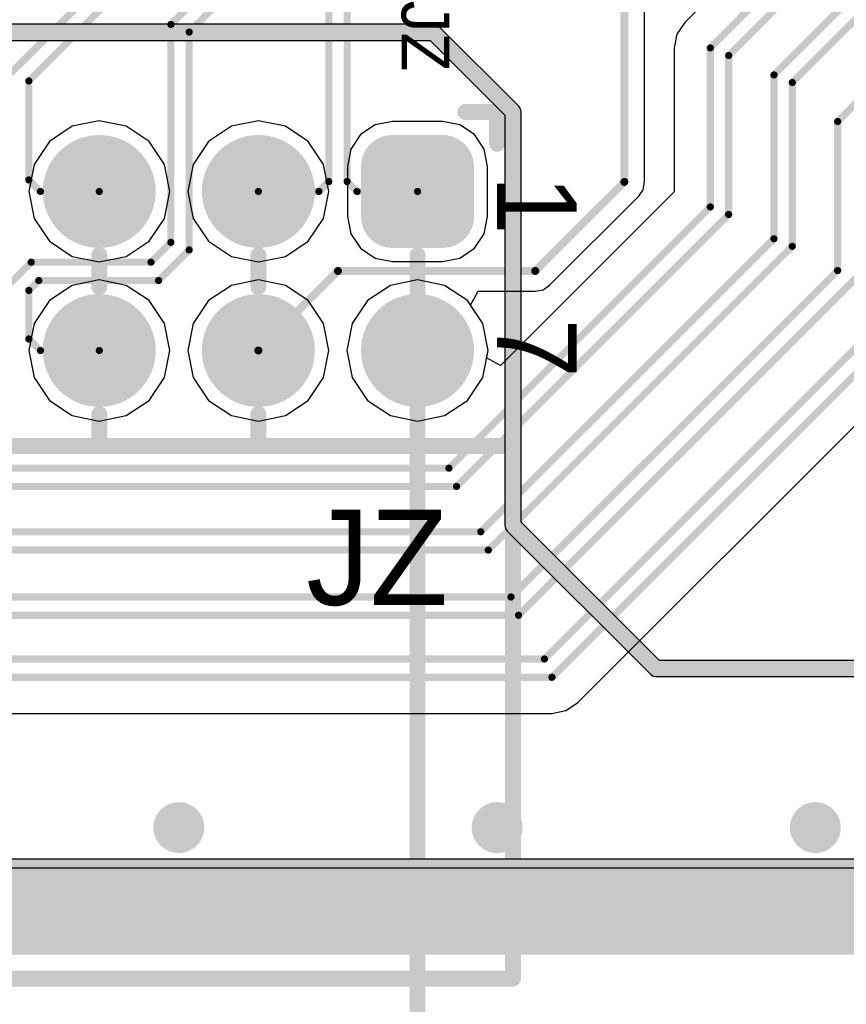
# Model space of a CAD drawing. Header units: millimetres. Extents: x 1.4 to 10.4, y 0 to 10.9.
# Tile 8 of 177: x 5.15 to 5.669, y 1.814 to 2.433. Entities that reach past the tile are written whole.
import ezdxf

# ---------------------------------------------------------------- set-up
doc = ezdxf.new("R2010")
doc.units = ezdxf.units.MM
doc.header["$MEASUREMENT"] = 0
for name, color, linetype in [('BottomLayer', 5, 'Continuous'), ('BottomSolder', 6, 'Continuous'), ('DrillDrawing', 1, 'Continuous'), ('DrillGuide', 244, 'Continuous'), ('InternalPlane1', 76, 'Continuous'), ('InternalPlane2', 16, 'Continuous'), ('KeepOutLayer', 6, 'Continuous'), ('Mechanical1', 6, 'Continuous'), ('Mechanical2', 216, 'Continuous'), ('Mechanical31', 56, 'Continuous'), ('MultiLayer', 9, 'Continuous'), ('TopLayer', 1, 'Continuous'), ('TopOverlay', 2, 'Continuous'), ('TopSolder', 216, 'Continuous')]:
    doc.layers.add(name, color=color, linetype=linetype)

msp = doc.modelspace()

# ---------------------------------------------------------------- linework, layer by layer
at = {"layer": 'BottomLayer'}
for p, q in [((5.18303, 2.36597), (5.16864, 2.35636)), ((5.2, 2.36935), (5.18303, 2.36597)), ((5.21697, 2.36597), (5.2, 2.36935)), ((5.23136, 2.35636), (5.21697, 2.36597)), ((5.28303, 2.36597), (5.26864, 2.35636)), ((5.3, 2.36935), (5.28303, 2.36597)), ((5.31697, 2.36597), (5.3, 2.36935)), ((5.33136, 2.35636), (5.31697, 2.36597)), ((5.37343, 2.36689), (5.36425, 2.36075)), ((5.38425, 2.36904), (5.37343, 2.36689)), ((5.41575, 2.36904), (5.38425, 2.36904)), ((5.42657, 2.36689), (5.41575, 2.36904)), ((5.43575, 2.36075), (5.42657, 2.36689)), ((5.36425, 2.36075), (5.35811, 2.35157)), ((5.44189, 2.35157), (5.43575, 2.36075)), ((5.16864, 2.35636), (5.15903, 2.34197)), ((5.24097, 2.34197), (5.23136, 2.35636)), ((5.26864, 2.35636), (5.25903, 2.34197)), ((5.34097, 2.34197), (5.33136, 2.35636)), ((5.35811, 2.35157), (5.35596, 2.34075)), ((5.44404, 2.34075), (5.44189, 2.35157)), ((5.15903, 2.34197), (5.15565, 2.325)), ((5.24435, 2.325), (5.24097, 2.34197)), ((5.25903, 2.34197), (5.25565, 2.325)), ((5.34435, 2.325), (5.34097, 2.34197)), ((5.35596, 2.34075), (5.35596, 2.30925)), ((5.44404, 2.30925), (5.44404, 2.34075)), ((5.15565, 2.325), (5.15903, 2.30803)), ((5.24097, 2.30803), (5.24435, 2.325)), ((5.25565, 2.325), (5.25903, 2.30803)), ((5.34097, 2.30803), (5.34435, 2.325)), ((5.15903, 2.30803), (5.16864, 2.29364)), ((5.23136, 2.29364), (5.24097, 2.30803)), ((5.25903, 2.30803), (5.26864, 2.29364)), ((5.33136, 2.29364), (5.34097, 2.30803)), ((5.35596, 2.30925), (5.35811, 2.29843)), ((5.44189, 2.29843), (5.44404, 2.30925)), ((5.35811, 2.29843), (5.36425, 2.28925)), ((5.43575, 2.28925), (5.44189, 2.29843)), ((5.16864, 2.29364), (5.18303, 2.28403)), ((5.21697, 2.28403), (5.23136, 2.29364)), ((5.26864, 2.29364), (5.28303, 2.28403)), ((5.31697, 2.28403), (5.33136, 2.29364)), ((5.36425, 2.28925), (5.37343, 2.28311)), ((5.42657, 2.28311), (5.43575, 2.28925)), ((5.18303, 2.28403), (5.2, 2.28065)), ((5.2, 2.28065), (5.21697, 2.28403)), ((5.28303, 2.28403), (5.3, 2.28065)), ((5.3, 2.28065), (5.31697, 2.28403)), ((5.37343, 2.28311), (5.38425, 2.28096)), ((5.38425, 2.28096), (5.41575, 2.28096)), ((5.41575, 2.28096), (5.42657, 2.28311)), ((5.2, 2.26935), (5.18303, 2.26597)), ((5.21697, 2.26597), (5.2, 2.26935)), ((5.3, 2.26935), (5.28303, 2.26597)), ((5.31697, 2.26597), (5.3, 2.26935)), ((5.4, 2.26935), (5.38303, 2.26597)), ((5.41697, 2.26597), (5.4, 2.26935)), ((5.18303, 2.26597), (5.16864, 2.25636)), ((5.23136, 2.25636), (5.21697, 2.26597)), ((5.28303, 2.26597), (5.26864, 2.25636)), ((5.33136, 2.25636), (5.31697, 2.26597)), ((5.38303, 2.26597), (5.36864, 2.25636)), ((5.43136, 2.25636), (5.41697, 2.26597)), ((5.16864, 2.25636), (5.15903, 2.24197)), ((5.24097, 2.24197), (5.23136, 2.25636)), ((5.26864, 2.25636), (5.25903, 2.24197)), ((5.34097, 2.24197), (5.33136, 2.25636)), ((5.36864, 2.25636), (5.35903, 2.24197)), ((5.44097, 2.24197), (5.43136, 2.25636)), ((5.15903, 2.24197), (5.15565, 2.225)), ((5.24435, 2.225), (5.24097, 2.24197)), ((5.25903, 2.24197), (5.25565, 2.225)), ((5.34435, 2.225), (5.34097, 2.24197)), ((5.35903, 2.24197), (5.35565, 2.225)), ((5.44435, 2.225), (5.44097, 2.24197)), ((5.15565, 2.225), (5.15903, 2.20803)), ((5.24097, 2.20803), (5.24435, 2.225)), ((5.25565, 2.225), (5.25903, 2.20803)), ((5.34097, 2.20803), (5.34435, 2.225)), ((5.35565, 2.225), (5.35903, 2.20803)), ((5.44097, 2.20803), (5.44435, 2.225)), ((5.15903, 2.20803), (5.16864, 2.19364)), ((5.23136, 2.19364), (5.24097, 2.20803)), ((5.25903, 2.20803), (5.26864, 2.19364)), ((5.33136, 2.19364), (5.34097, 2.20803)), ((5.35903, 2.20803), (5.36864, 2.19364)), ((5.43136, 2.19364), (5.44097, 2.20803)), ((5.16864, 2.19364), (5.18303, 2.18403)), ((5.21697, 2.18403), (5.23136, 2.19364)), ((5.26864, 2.19364), (5.28303, 2.18403)), ((5.31697, 2.18403), (5.33136, 2.19364)), ((5.36864, 2.19364), (5.38303, 2.18403)), ((5.41697, 2.18403), (5.43136, 2.19364)), ((5.18303, 2.18403), (5.2, 2.18065)), ((5.2, 2.18065), (5.21697, 2.18403)), ((5.28303, 2.18403), (5.3, 2.18065)), ((5.3, 2.18065), (5.31697, 2.18403)), ((5.38303, 2.18403), (5.4, 2.18065)), ((5.4, 2.18065), (5.41697, 2.18403)), ((9.97559, 1.89941), (3.02441, 1.89941))]:
    msp.add_line(p, q, dxfattribs=at)
for points, const_width in [([(5.18425, 2.325, 1), (5.21575, 2.325, 1)], 0.0315), ([(5.28425, 2.325, 1), (5.31575, 2.325, 1)], 0.0315), ([(5.37638, 2.34075, 1), (5.39213, 2.34075, 1)], 0.01575), ([(5.40787, 2.34075, 1), (5.42362, 2.34075, 1)], 0.01575), ([(5.37638, 2.30925, 1), (5.39213, 2.30925, 1)], 0.01575), ([(5.40787, 2.30925, 1), (5.42362, 2.30925, 1)], 0.01575), ([(5.18425, 2.225, 1), (5.21575, 2.225, 1)], 0.0315), ([(5.28425, 2.225, 1), (5.31575, 2.225, 1)], 0.0315), ([(5.38425, 2.225, 1), (5.41575, 2.225, 1)], 0.0315), ([(5.244, 1.925, 1), (5.256, 1.925, 1)], 0.012), ([(5.444, 1.925, 1), (5.456, 1.925, 1)], 0.012), ([(5.644, 1.925, 1), (5.656, 1.925, 1)], 0.012)]:
    msp.add_lwpolyline(points, format="xyb", close=True, dxfattribs=dict(at, const_width=const_width))
for points in [[(5.41575, 2.3565), (5.38425, 2.3565), (5.41575, 2.2935), (5.38425, 2.2935)], [(5.4315, 2.34075), (5.3685, 2.34075), (5.4315, 2.30925), (5.3685, 2.30925)]]:
    msp.add_solid(points, dxfattribs=at)
at = {"layer": 'BottomSolder'}
for points, const_width in [([(5.18225, 2.325, 1), (5.21775, 2.325, 1)], 0.0355), ([(5.28225, 2.325, 1), (5.31775, 2.325, 1)], 0.0355), ([(5.37438, 2.34075, 1), (5.39413, 2.34075, 1)], 0.01975), ([(5.40587, 2.34075, 1), (5.42562, 2.34075, 1)], 0.01975), ([(5.37438, 2.30925, 1), (5.39413, 2.30925, 1)], 0.01975), ([(5.40587, 2.30925, 1), (5.42562, 2.30925, 1)], 0.01975), ([(5.18225, 2.225, 1), (5.21775, 2.225, 1)], 0.0355), ([(5.28225, 2.225, 1), (5.31775, 2.225, 1)], 0.0355), ([(5.38225, 2.225, 1), (5.41775, 2.225, 1)], 0.0355)]:
    msp.add_lwpolyline(points, format="xyb", close=True, dxfattribs=dict(at, const_width=const_width))
for points in [[(5.41575, 2.3605), (5.38425, 2.3605), (5.41575, 2.2895), (5.38425, 2.2895)], [(5.4355, 2.34075), (5.3645, 2.34075), (5.4355, 2.30925), (5.3645, 2.30925)]]:
    msp.add_solid(points, dxfattribs=at)
at = {"layer": 'DrillDrawing', "const_width": 0.006}
for points in [[(5.247, 1.925, 1), (5.253, 1.925, 1)], [(5.447, 1.925, 1), (5.453, 1.925, 1)], [(5.647, 1.925, 1), (5.653, 1.925, 1)]]:
    msp.add_lwpolyline(points, format="xyb", close=True, dxfattribs=at)
at = {"layer": 'DrillGuide', "const_width": 0.006}
for points in [[(5.247, 1.925, 1), (5.253, 1.925, 1)], [(5.447, 1.925, 1), (5.453, 1.925, 1)], [(5.647, 1.925, 1), (5.653, 1.925, 1)]]:
    msp.add_lwpolyline(points, format="xyb", close=True, dxfattribs=at)
at = {"layer": 'InternalPlane1'}
msp.add_line((9.96991, 1.90509), (3.03009, 1.90509), dxfattribs=at)
at = {"layer": 'InternalPlane1', "const_width": 0.03165}
for points in [[(5.18417, 2.325, 1), (5.21583, 2.325, 1)], [(5.28417, 2.325, 1), (5.31583, 2.325, 1)], [(5.38417, 2.325, 1), (5.41583, 2.325, 1)], [(5.18417, 2.225, 1), (5.21583, 2.225, 1)], [(5.28417, 2.225, 1), (5.31583, 2.225, 1)], [(5.38417, 2.225, 1), (5.41583, 2.225, 1)]]:
    msp.add_lwpolyline(points, format="xyb", close=True, dxfattribs=at)
at = {"layer": 'InternalPlane1', "const_width": 0.06}
msp.add_lwpolyline([(3, 1.875), (10, 1.875)], dxfattribs=at)
at = {"layer": 'InternalPlane2'}
for p, q in [((5.41, 2.4301), (3.99, 2.4301)), ((5.41195, 2.42971), (5.41, 2.4301)), ((5.4136, 2.4286), (5.41195, 2.42971)), ((5.4636, 2.3786), (5.4136, 2.4286)), ((3.99211, 2.4199), (5.40789, 2.4199)), ((5.40789, 2.4199), (5.4549, 2.37289)), ((5.46471, 2.37695), (5.4636, 2.3786)), ((5.4549, 2.37289), (5.4549, 2.115)), ((5.4651, 2.375), (5.46471, 2.37695)), ((5.4651, 2.11711), (5.4651, 2.375)), ((5.4549, 2.115), (5.45529, 2.11305)), ((5.45529, 2.11305), (5.4564, 2.1114)), ((5.4564, 2.1114), (5.5464, 2.0214)), ((5.55211, 2.0301), (5.4651, 2.11711)), ((9.17789, 2.0301), (5.55211, 2.0301)), ((5.5464, 2.0214), (5.54805, 2.02029)), ((5.54805, 2.02029), (5.55, 2.0199)), ((5.55, 2.0199), (9.18, 2.0199)), ((9.96991, 1.90509), (3.9451, 1.90509))]:
    msp.add_line(p, q, dxfattribs=at)
for points, const_width in [([(3.99, 2.425), (5.41, 2.425)], 0.01), ([(5.41, 2.425), (5.46, 2.375)], 0.01), ([(5.46, 2.115), (5.46, 2.375)], 0.01), ([(5.46, 2.115), (5.55, 2.025)], 0.01), ([(5.55, 2.025), (9.18, 2.025)], 0.01), ([(3, 1.875), (10, 1.875)], 0.06)]:
    msp.add_lwpolyline(points, dxfattribs=dict(at, const_width=const_width))
for points, const_width in [([(5.4075, 2.425, 1), (5.4125, 2.425, 1)], 0.005), ([(5.4075, 2.425, 1), (5.4125, 2.425, 1)], 0.005), ([(5.4575, 2.375, 1), (5.4625, 2.375, 1)], 0.005), ([(5.4575, 2.375, 1), (5.4625, 2.375, 1)], 0.005), ([(5.18417, 2.325, 1), (5.21583, 2.325, 1)], 0.03165), ([(5.28417, 2.325, 1), (5.31583, 2.325, 1)], 0.03165), ([(5.38417, 2.325, 1), (5.41583, 2.325, 1)], 0.03165), ([(5.18417, 2.225, 1), (5.21583, 2.225, 1)], 0.03165), ([(5.28417, 2.225, 1), (5.31583, 2.225, 1)], 0.03165), ([(5.38417, 2.225, 1), (5.41583, 2.225, 1)], 0.03165), ([(5.4575, 2.115, 1), (5.4625, 2.115, 1)], 0.005), ([(5.4575, 2.115, 1), (5.4625, 2.115, 1)], 0.005), ([(5.5475, 2.025, 1), (5.5525, 2.025, 1)], 0.005), ([(5.5475, 2.025, 1), (5.5525, 2.025, 1)], 0.005), ([(5.242, 1.925, 1), (5.258, 1.925, 1)], 0.016), ([(5.442, 1.925, 1), (5.458, 1.925, 1)], 0.016), ([(5.642, 1.925, 1), (5.658, 1.925, 1)], 0.016)]:
    msp.add_lwpolyline(points, format="xyb", close=True, dxfattribs=dict(at, const_width=const_width))
at = {"layer": 'KeepOutLayer', "const_width": 0.00787}
msp.add_lwpolyline([(3, 1.875), (10, 1.875)], dxfattribs=at)
at = {"layer": 'Mechanical1', "const_width": 0.00819}
msp.add_lwpolyline([(3, 1.875), (10, 1.875)], dxfattribs=at)
at = {"layer": 'Mechanical2'}
for points, const_width in [([(5.4, 1.465), (5.4, 2.2795)], 0.01), ([(5.4, 1.465), (5.4, 2.2795)], 0.01), ([(3, 1.875), (10, 1.875)], 0.00819)]:
    msp.add_lwpolyline(points, dxfattribs=dict(at, const_width=const_width))
at = {"layer": 'Mechanical2', "const_width": 0.005}
msp.add_lwpolyline([(5.3975, 2.2795, 1), (5.4025, 2.2795, 1)], format="xyb", close=True, dxfattribs=at)
msp.add_lwpolyline([(5.3975, 2.2795, 1), (5.4025, 2.2795, 1)], format="xyb", close=True, dxfattribs=at)
at = {"layer": 'MultiLayer', "const_width": 0.012}
for points in [[(5.244, 1.925, 1), (5.256, 1.925, 1)], [(5.444, 1.925, 1), (5.456, 1.925, 1)], [(5.644, 1.925, 1), (5.656, 1.925, 1)]]:
    msp.add_lwpolyline(points, format="xyb", close=True, dxfattribs=at)
at = {"layer": 'TopLayer'}
for p, q in [((5.81844, 2.68179), (5.56796, 2.4313)), ((5.54274, 2.331), (5.54274, 2.54946)), ((5.56796, 2.4313), (5.56304, 2.42394)), ((5.56304, 2.42394), (5.56131, 2.41526)), ((5.56131, 2.41526), (5.56131, 2.41526)), ((5.56131, 2.41526), (5.56131, 2.32466)), ((5.54177, 2.32612), (5.54274, 2.331)), ((5.56131, 2.32466), (5.45223, 2.21558)), ((5.48301, 2.26599), (5.53901, 2.32199)), ((5.53901, 2.32199), (5.54177, 2.32612)), ((5.43331, 2.25344), (5.43803, 2.26226)), ((5.43803, 2.26226), (5.474, 2.26226)), ((5.474, 2.26226), (5.47888, 2.26323)), ((5.47888, 2.26323), (5.48301, 2.26599)), ((5.48301, 2.26599), (5.48301, 2.26599)), ((5.48301, 2.26599), (5.48301, 2.26599)), ((5.44097, 2.24197), (5.43331, 2.25344)), ((5.44435, 2.225), (5.44097, 2.24197)), ((5.50054, 2.00346), (5.73154, 2.23446)), ((5.44341, 2.22029), (5.44435, 2.225)), ((5.45223, 2.21558), (5.44341, 2.22029)), ((5.49318, 1.99854), (5.50054, 2.00346)), ((4.5205, 1.99681), (5.4845, 1.99681)), ((5.4845, 1.99681), (5.49318, 1.99854)), ((5.4845, 1.99681), (5.4845, 1.99681)), ((9.97559, 1.89941), (3.02441, 1.89941))]:
    msp.add_line(p, q, dxfattribs=at)
for points, const_width in [([(5.14425, 2.39925), (5.577, 2.832)], 0.0045), ([(5.15575, 2.39449), (5.58176, 2.8205)], 0.0045), ([(5.245, 2.43), (5.606, 2.791)], 0.0045), ([(5.2565, 2.42524), (5.61076, 2.7795)], 0.0045), ([(5.584, 2.41526), (5.83449, 2.66575)], 0.0045), ([(5.5955, 2.4105), (5.83925, 2.65425)], 0.0045), ([(5.624, 2.39826), (5.83149, 2.60575)], 0.0045), ([(5.6355, 2.3935), (5.83625, 2.59425)], 0.0045), ([(5.53, 2.331), (5.53, 2.565)], 0.005), ([(5.664, 2.369), (5.835, 2.54)], 0.0045), ([(5.34425, 2.33125), (5.34425, 2.45925)], 0.0045), ([(5.35575, 2.33125), (5.35575, 2.45449)], 0.0045), ([(5.245, 2.293), (5.245, 2.43)], 0.0045), ([(5.2565, 2.28824), (5.2565, 2.42524)], 0.0045), ([(5.584, 2.31526), (5.584, 2.41526)], 0.0045), ([(5.5955, 2.3105), (5.5955, 2.4105)], 0.0045), ([(5.15575, 2.33225), (5.15575, 2.39449)], 0.0045), ([(5.624, 2.29526), (5.624, 2.39826)], 0.0045), ([(5.6355, 2.2905), (5.6355, 2.3935)], 0.0045), ([(5.664, 2.27526), (5.664, 2.369)], 0.0045), ([(5.15575, 2.33225), (5.163, 2.325)], 0.0045), ([(5.338, 2.325), (5.34425, 2.33125)], 0.0045), ([(5.35575, 2.33125), (5.362, 2.325)], 0.0045), ([(5.474, 2.275), (5.53, 2.331)], 0.005), ([(5.163, 2.325), (5.2, 2.325)], 0.0045), ([(5.3, 2.325), (5.338, 2.325)], 0.0045), ([(5.362, 2.325), (5.4, 2.325)], 0.0045), ([(5.41974, 2.151), (5.584, 2.31526)], 0.0045), ([(5.4245, 2.1395), (5.5955, 2.3105)], 0.0045), ([(5.43974, 2.111), (5.624, 2.29526)], 0.0045), ([(5.2325, 2.2805), (5.245, 2.293)], 0.0045), ([(5.4445, 2.0995), (5.6355, 2.2905)], 0.0045), ([(5.23726, 2.269), (5.2565, 2.28824)], 0.0045), ([(5.14425, 2.26751), (5.15724, 2.2805)], 0.0045), ([(5.15724, 2.2805), (5.2325, 2.2805)], 0.0045), ([(5.3, 2.225), (5.35, 2.275)], 0.005), ([(5.35, 2.275), (5.474, 2.275)], 0.005), ([(5.45874, 2.07), (5.664, 2.27526)], 0.0045), ([(5.4635, 2.0585), (5.6755, 2.2705)], 0.0045), ([(5.15575, 2.26275), (5.162, 2.269)], 0.0045), ([(5.162, 2.269), (5.23726, 2.269)], 0.0045), ([(5.15575, 2.23225), (5.15575, 2.26275)], 0.0045), ([(5.47974, 2.031), (5.704, 2.25526)], 0.0045), ([(5.4845, 2.0195), (5.7155, 2.2505)], 0.0045), ([(5.15575, 2.23225), (5.163, 2.225)], 0.0045), ([(5.163, 2.225), (5.2, 2.225)], 0.0045), ([(4.854, 2.151), (5.41974, 2.151)], 0.0045), ([(4.84924, 2.1395), (5.4245, 2.1395)], 0.0045), ([(4.68726, 2.111), (5.43974, 2.111)], 0.0045), ([(4.6825, 2.0995), (5.4445, 2.0995)], 0.0045), ([(4.64726, 2.07), (5.45874, 2.07)], 0.0045), ([(4.6425, 2.0585), (5.4635, 2.0585)], 0.0045), ([(4.52526, 2.031), (5.47974, 2.031)], 0.0045), ([(4.5205, 2.0195), (5.4845, 2.0195)], 0.0045)]:
    msp.add_lwpolyline(points, dxfattribs=dict(at, const_width=const_width))
for points, const_width in [([(5.24388, 2.43, 1), (5.24613, 2.43, 1)], 0.00225), ([(5.24388, 2.43, 1), (5.24613, 2.43, 1)], 0.00225), ([(5.25537, 2.42524, 1), (5.25762, 2.42524, 1)], 0.00225), ([(5.25537, 2.42524, 1), (5.25762, 2.42524, 1)], 0.00225), ([(5.58287, 2.41526, 1), (5.58512, 2.41526, 1)], 0.00225), ([(5.58287, 2.41526, 1), (5.58512, 2.41526, 1)], 0.00225), ([(5.59438, 2.4105, 1), (5.59663, 2.4105, 1)], 0.00225), ([(5.59438, 2.4105, 1), (5.59663, 2.4105, 1)], 0.00225), ([(5.15463, 2.39449, 1), (5.15688, 2.39449, 1)], 0.00225), ([(5.15463, 2.39449, 1), (5.15688, 2.39449, 1)], 0.00225), ([(5.62287, 2.39826, 1), (5.62512, 2.39826, 1)], 0.00225), ([(5.62287, 2.39826, 1), (5.62512, 2.39826, 1)], 0.00225), ([(5.63438, 2.3935, 1), (5.63663, 2.3935, 1)], 0.00225), ([(5.63438, 2.3935, 1), (5.63663, 2.3935, 1)], 0.00225), ([(5.66287, 2.369, 1), (5.66512, 2.369, 1)], 0.00225), ([(5.66287, 2.369, 1), (5.66512, 2.369, 1)], 0.00225), ([(5.18425, 2.325, 1), (5.21575, 2.325, 1)], 0.0315), ([(5.28425, 2.325, 1), (5.31575, 2.325, 1)], 0.0315), ([(5.37638, 2.34075, 1), (5.39213, 2.34075, 1)], 0.01575), ([(5.40787, 2.34075, 1), (5.42362, 2.34075, 1)], 0.01575), ([(5.15463, 2.33225, 1), (5.15688, 2.33225, 1)], 0.00225), ([(5.15463, 2.33225, 1), (5.15688, 2.33225, 1)], 0.00225), ([(5.34312, 2.33125, 1), (5.34537, 2.33125, 1)], 0.00225), ([(5.34312, 2.33125, 1), (5.34537, 2.33125, 1)], 0.00225), ([(5.35463, 2.33125, 1), (5.35687, 2.33125, 1)], 0.00225), ([(5.35463, 2.33125, 1), (5.35687, 2.33125, 1)], 0.00225), ([(5.52875, 2.331, 1), (5.53125, 2.331, 1)], 0.0025), ([(5.52875, 2.331, 1), (5.53125, 2.331, 1)], 0.0025), ([(5.16188, 2.325, 1), (5.16413, 2.325, 1)], 0.00225), ([(5.16188, 2.325, 1), (5.16413, 2.325, 1)], 0.00225), ([(5.19888, 2.325, 1), (5.20113, 2.325, 1)], 0.00225), ([(5.29887, 2.325, 1), (5.30112, 2.325, 1)], 0.00225), ([(5.33688, 2.325, 1), (5.33913, 2.325, 1)], 0.00225), ([(5.33688, 2.325, 1), (5.33913, 2.325, 1)], 0.00225), ([(5.36088, 2.325, 1), (5.36313, 2.325, 1)], 0.00225), ([(5.36088, 2.325, 1), (5.36313, 2.325, 1)], 0.00225), ([(5.37638, 2.30925, 1), (5.39213, 2.30925, 1)], 0.01575), ([(5.39888, 2.325, 1), (5.40113, 2.325, 1)], 0.00225), ([(5.40787, 2.30925, 1), (5.42362, 2.30925, 1)], 0.01575), ([(5.58287, 2.31526, 1), (5.58512, 2.31526, 1)], 0.00225), ([(5.58287, 2.31526, 1), (5.58512, 2.31526, 1)], 0.00225), ([(5.59438, 2.3105, 1), (5.59663, 2.3105, 1)], 0.00225), ([(5.59438, 2.3105, 1), (5.59663, 2.3105, 1)], 0.00225), ([(5.62287, 2.29526, 1), (5.62512, 2.29526, 1)], 0.00225), ([(5.62287, 2.29526, 1), (5.62512, 2.29526, 1)], 0.00225), ([(5.24388, 2.293, 1), (5.24613, 2.293, 1)], 0.00225), ([(5.24388, 2.293, 1), (5.24613, 2.293, 1)], 0.00225), ([(5.63438, 2.2905, 1), (5.63663, 2.2905, 1)], 0.00225), ([(5.63438, 2.2905, 1), (5.63663, 2.2905, 1)], 0.00225), ([(5.25537, 2.28824, 1), (5.25762, 2.28824, 1)], 0.00225), ([(5.25537, 2.28824, 1), (5.25762, 2.28824, 1)], 0.00225), ([(5.15611, 2.2805, 1), (5.15836, 2.2805, 1)], 0.00225), ([(5.15611, 2.2805, 1), (5.15836, 2.2805, 1)], 0.00225), ([(5.23137, 2.2805, 1), (5.23362, 2.2805, 1)], 0.00225), ([(5.23137, 2.2805, 1), (5.23362, 2.2805, 1)], 0.00225), ([(5.34875, 2.275, 1), (5.35125, 2.275, 1)], 0.0025), ([(5.34875, 2.275, 1), (5.35125, 2.275, 1)], 0.0025), ([(5.47275, 2.275, 1), (5.47525, 2.275, 1)], 0.0025), ([(5.47275, 2.275, 1), (5.47525, 2.275, 1)], 0.0025), ([(5.66287, 2.27526, 1), (5.66512, 2.27526, 1)], 0.00225), ([(5.66287, 2.27526, 1), (5.66512, 2.27526, 1)], 0.00225), ([(5.16087, 2.269, 1), (5.16312, 2.269, 1)], 0.00225), ([(5.16087, 2.269, 1), (5.16312, 2.269, 1)], 0.00225), ([(5.23614, 2.269, 1), (5.23839, 2.269, 1)], 0.00225), ([(5.23614, 2.269, 1), (5.23839, 2.269, 1)], 0.00225), ([(5.15463, 2.26275, 1), (5.15688, 2.26275, 1)], 0.00225), ([(5.15463, 2.26275, 1), (5.15688, 2.26275, 1)], 0.00225), ([(5.18425, 2.225, 1), (5.21575, 2.225, 1)], 0.0315), ([(5.28425, 2.225, 1), (5.31575, 2.225, 1)], 0.0315), ([(5.38425, 2.225, 1), (5.41575, 2.225, 1)], 0.0315), ([(5.15463, 2.23225, 1), (5.15688, 2.23225, 1)], 0.00225), ([(5.15463, 2.23225, 1), (5.15688, 2.23225, 1)], 0.00225), ([(5.16188, 2.225, 1), (5.16413, 2.225, 1)], 0.00225), ([(5.16188, 2.225, 1), (5.16413, 2.225, 1)], 0.00225), ([(5.19888, 2.225, 1), (5.20113, 2.225, 1)], 0.00225), ([(5.29875, 2.225, 1), (5.30125, 2.225, 1)], 0.0025), ([(5.41861, 2.151, 1), (5.42086, 2.151, 1)], 0.00225), ([(5.41861, 2.151, 1), (5.42086, 2.151, 1)], 0.00225), ([(5.42338, 2.1395, 1), (5.42563, 2.1395, 1)], 0.00225), ([(5.42338, 2.1395, 1), (5.42563, 2.1395, 1)], 0.00225), ([(5.43861, 2.111, 1), (5.44086, 2.111, 1)], 0.00225), ([(5.43861, 2.111, 1), (5.44086, 2.111, 1)], 0.00225), ([(5.44337, 2.0995, 1), (5.44562, 2.0995, 1)], 0.00225), ([(5.44337, 2.0995, 1), (5.44562, 2.0995, 1)], 0.00225), ([(5.45761, 2.07, 1), (5.45986, 2.07, 1)], 0.00225), ([(5.45761, 2.07, 1), (5.45986, 2.07, 1)], 0.00225), ([(5.46237, 2.0585, 1), (5.46462, 2.0585, 1)], 0.00225), ([(5.46237, 2.0585, 1), (5.46462, 2.0585, 1)], 0.00225), ([(5.47861, 2.031, 1), (5.48086, 2.031, 1)], 0.00225), ([(5.47861, 2.031, 1), (5.48086, 2.031, 1)], 0.00225), ([(5.48337, 2.0195, 1), (5.48562, 2.0195, 1)], 0.00225), ([(5.48337, 2.0195, 1), (5.48562, 2.0195, 1)], 0.00225), ([(5.244, 1.925, 1), (5.256, 1.925, 1)], 0.012), ([(5.444, 1.925, 1), (5.456, 1.925, 1)], 0.012), ([(5.644, 1.925, 1), (5.656, 1.925, 1)], 0.012)]:
    msp.add_lwpolyline(points, format="xyb", close=True, dxfattribs=dict(at, const_width=const_width))
for points in [[(5.41575, 2.3565), (5.38425, 2.3565), (5.41575, 2.2935), (5.38425, 2.2935)], [(5.4315, 2.34075), (5.3685, 2.34075), (5.4315, 2.30925), (5.3685, 2.30925)]]:
    msp.add_solid(points, dxfattribs=at)
at = {"layer": 'TopOverlay', "const_width": 0.01}
for points in [[(5.43, 2.375), (5.45, 2.375)], [(5.45, 2.355), (5.45, 2.375)], [(5.2, 2.265), (5.2, 2.285)], [(5.3, 2.265), (5.3, 2.285)], [(5.4, 2.265), (5.4, 2.285)], [(5.2, 2.165), (5.2, 2.185)], [(5.3, 2.165), (5.3, 2.185)], [(5.4, 2.165), (5.4, 2.185)], [(4.84, 2.165), (5.46, 2.165)], [(5.46, 1.83), (5.46, 2.165)], [(4.84, 1.83), (5.46, 1.83)]]:
    msp.add_lwpolyline(points, dxfattribs=at)
at = {"layer": 'TopOverlay', "const_width": 0.005}
for points in [[(5.4275, 2.375, 1), (5.4325, 2.375, 1)], [(5.4475, 2.375, 1), (5.4525, 2.375, 1)], [(5.4475, 2.375, 1), (5.4525, 2.375, 1)], [(5.4475, 2.355, 1), (5.4525, 2.355, 1)], [(5.1975, 2.285, 1), (5.2025, 2.285, 1)], [(5.2975, 2.285, 1), (5.3025, 2.285, 1)], [(5.3975, 2.285, 1), (5.4025, 2.285, 1)], [(5.1975, 2.265, 1), (5.2025, 2.265, 1)], [(5.2975, 2.265, 1), (5.3025, 2.265, 1)], [(5.3975, 2.265, 1), (5.4025, 2.265, 1)], [(5.1975, 2.185, 1), (5.2025, 2.185, 1)], [(5.2975, 2.185, 1), (5.3025, 2.185, 1)], [(5.3975, 2.185, 1), (5.4025, 2.185, 1)], [(5.1975, 2.165, 1), (5.2025, 2.165, 1)], [(5.2975, 2.165, 1), (5.3025, 2.165, 1)], [(5.3975, 2.165, 1), (5.4025, 2.165, 1)], [(5.4575, 2.165, 1), (5.4625, 2.165, 1)], [(5.4575, 2.165, 1), (5.4625, 2.165, 1)], [(5.4575, 1.83, 1), (5.4625, 1.83, 1)], [(5.4575, 1.83, 1), (5.4625, 1.83, 1)]]:
    msp.add_lwpolyline(points, format="xyb", close=True, dxfattribs=at)
at = {"layer": 'TopSolder'}
for points, const_width in [([(5.18225, 2.325, 1), (5.21775, 2.325, 1)], 0.0355), ([(5.28225, 2.325, 1), (5.31775, 2.325, 1)], 0.0355), ([(5.37438, 2.34075, 1), (5.39413, 2.34075, 1)], 0.01975), ([(5.40587, 2.34075, 1), (5.42562, 2.34075, 1)], 0.01975), ([(5.37438, 2.30925, 1), (5.39413, 2.30925, 1)], 0.01975), ([(5.40587, 2.30925, 1), (5.42562, 2.30925, 1)], 0.01975), ([(5.18225, 2.225, 1), (5.21775, 2.225, 1)], 0.0355), ([(5.28225, 2.225, 1), (5.31775, 2.225, 1)], 0.0355), ([(5.38225, 2.225, 1), (5.41775, 2.225, 1)], 0.0355)]:
    msp.add_lwpolyline(points, format="xyb", close=True, dxfattribs=dict(at, const_width=const_width))
for points in [[(5.41575, 2.3605), (5.38425, 2.3605), (5.41575, 2.2895), (5.38425, 2.2895)], [(5.4355, 2.34075), (5.3645, 2.34075), (5.4355, 2.30925), (5.3645, 2.30925)]]:
    msp.add_solid(points, dxfattribs=at)

# ---------------------------------------------------------------- texts
at = {"layer": 'Mechanical31'}
msp.add_text('JZ', height=0.06, rotation=360, dxfattribs=at).set_placement((5.33, 2.065))
at = {"layer": 'TopOverlay'}
for s, height, p in [('JZ', 0.03, (5.39, 2.445)), ('1', 0.05, (5.45, 2.335)), ('7', 0.05, (5.45, 2.245))]:
    msp.add_text(s, height=height, rotation=270, dxfattribs=at).set_placement(p)

doc.saveas('drawing.dxf')
